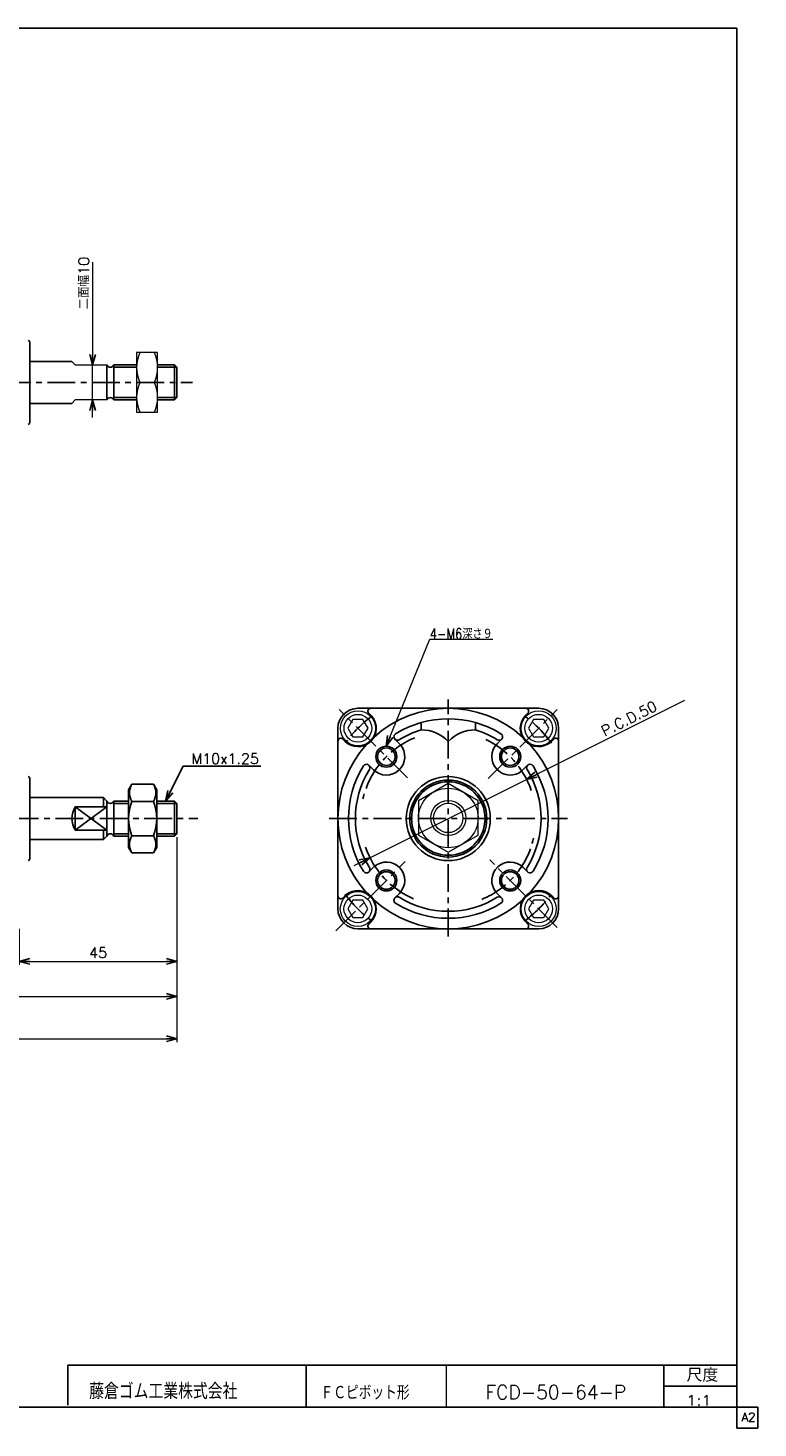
# Model space of a CAD drawing. Header units: millimetres. Extents: x -272 to 287, y -200 to 200.
# Tile 2 of 2: x 79 to 287, y -200 to 200. Entities that reach past the tile are written whole.
import ezdxf
from ezdxf.enums import TextEntityAlignment as Align

# ---------------------------------------------------------------- set-up
doc = ezdxf.new("R2010")
doc.units = ezdxf.units.MM
doc.header["$LTSCALE"] = 0.25
doc.linetypes.add('CENTER', pattern=[50.8, 31.75, -6.35, 6.35, -6.35])
doc.layers.add('ZUWAKU', color=7, linetype='Continuous')
doc.styles.add('FdaStyle0', font='txt.shx', dxfattribs={"bigfont": 'bigfont'})
doc.dimstyles.new('DaDimDiametricStyle', dxfattribs={"dimtxt": 3, "dimasz": 3.000002, "dimexe": 1, "dimexo": 1, "dimgap": 1, "dimtad": 3, "dimdsep": 46, "dimtxsty": 'FdaStyle0', "dimblk1": 'OPEN30', "dimblk2": 'OPEN30', "dimsah": 1, "dimcen": 0.09, "dimclrd": 4, "dimclre": 4, "dimclrt": 4, "dimadec": 0, "dimazin": 2, "dimtfac": 1, "dimtdec": 4, "dimtmove": 0, "dimatfit": 0, "dimfxl": 1, "dimarcsym": 0})
doc.dimstyles.new('DaDimRotatedStyle', dxfattribs={"dimtxt": 3, "dimasz": 3.000002, "dimexe": 1, "dimexo": 1, "dimgap": 1, "dimtad": 3, "dimdsep": 46, "dimtxsty": 'FdaStyle0', "dimblk1": 'OPEN30', "dimblk2": 'OPEN30', "dimsah": 1, "dimcen": 0.09, "dimclrd": 4, "dimclre": 4, "dimclrt": 4, "dimadec": 0, "dimazin": 2, "dimtfac": 1, "dimtdec": 4, "dimtmove": 0, "dimatfit": 0, "dimfxl": 1, "dimarcsym": 0})

# ---------------------------------------------------------------- blocks, each defined once
blk = doc.blocks.new('_OPEN30')
at = {"color": 0, "linetype": 'ByBlock', "lineweight": -2}
for p, q in [((-1, 0.267949), (0, 0)), ((0, 0), (-1, -0.267949)), ((0, 0), (-1, 0))]:
    blk.add_line(p, q, dxfattribs=at)
blk = doc.blocks.new('DC_GROUP_Φ50_9')
at = {"color": 4, "linetype": 'Continuous', "lineweight": 13}
for p, q in [((198.6, -15.89), (190.1, -20.8)), ((207.1, -20.8), (198.6, -15.89)), ((190.1, -20.8), (190.1, -30.62)), ((207.1, -30.62), (207.1, -20.8)), ((190.1, -30.62), (198.6, -35.52)), ((198.6, -35.52), (207.1, -30.62))]:
    blk.add_line(p, q, dxfattribs=at)
for radius in [8.5, 5, 4.19]:
    blk.add_circle((198.6, -25.71), radius, dxfattribs=at)
blk = doc.blocks.new('DC_GROUP_Φ50_10')
at = {"color": 4, "linetype": 'Continuous', "lineweight": 13}
for p, q in [((171.36, 2.43), (169.92, -0.07)), ((174.25, 2.43), (171.36, 2.43)), ((175.69, -0.07), (174.25, 2.43)), ((169.92, -0.07), (171.36, -2.57)), ((171.36, -2.57), (174.25, -2.57)), ((174.25, -2.57), (175.69, -0.07))]:
    blk.add_line(p, q, dxfattribs=at)
for radius in [5, 3.96]:
    blk.add_circle((172.8, -0.07), radius, dxfattribs=at)
blk = doc.blocks.new('DC_GROUP_Φ50_11')
at = {"color": 4, "linetype": 'Continuous', "lineweight": 13}
for p, q in [((171.35, -49.18), (169.91, -51.68)), ((169.91, -51.68), (171.35, -54.18)), ((174.24, -49.18), (171.35, -49.18)), ((175.68, -51.68), (174.24, -49.18)), ((174.24, -54.18), (175.68, -51.68)), ((171.35, -54.18), (174.24, -54.18))]:
    blk.add_line(p, q, dxfattribs=at)
for radius in [5, 3.96]:
    blk.add_circle((172.79, -51.68), radius, dxfattribs=at)
blk = doc.blocks.new('DC_GROUP_Φ50_12')
at = {"color": 4, "linetype": 'Continuous', "lineweight": 13}
for p, q in [((222.97, -49.18), (221.53, -51.68)), ((221.53, -51.68), (222.97, -54.18)), ((225.86, -49.18), (222.97, -49.18)), ((227.3, -51.68), (225.86, -49.18)), ((225.86, -54.18), (227.3, -51.68)), ((222.97, -54.18), (225.86, -54.18))]:
    blk.add_line(p, q, dxfattribs=at)
for radius in [5, 3.96]:
    blk.add_circle((224.41, -51.68), radius, dxfattribs=at)
blk = doc.blocks.new('DC_GROUP_Φ50_13')
at = {"color": 4, "linetype": 'Continuous', "lineweight": 13}
for p, q in [((222.97, 2.44), (221.53, -0.06)), ((225.86, 2.44), (222.97, 2.44)), ((227.3, -0.06), (225.86, 2.44)), ((221.53, -0.06), (222.97, -2.56)), ((222.97, -2.56), (225.86, -2.56)), ((225.86, -2.56), (227.3, -0.06))]:
    blk.add_line(p, q, dxfattribs=at)
for radius in [5, 3.96]:
    blk.add_circle((224.41, -0.06), radius, dxfattribs=at)
blk = doc.blocks.new('DC_GROUP_Φ50_14')
at = {"color": 4, "linetype": 'Continuous', "lineweight": 13}
for p, q in [((222.97, 2.44), (221.53, -0.06)), ((225.86, 2.44), (222.97, 2.44)), ((227.3, -0.06), (225.86, 2.44)), ((221.53, -0.06), (222.97, -2.56)), ((222.97, -2.56), (225.86, -2.56)), ((225.86, -2.56), (227.3, -0.06))]:
    blk.add_line(p, q, dxfattribs=at)
for radius in [5, 3.96]:
    blk.add_circle((224.41, -0.06), radius, dxfattribs=at)
blk = doc.blocks.new('*D19')
at = {"color": 4, "linetype": 'Continuous', "lineweight": 13}
for p, q in [((121.15, -41.2), (121.15, -89.8)), ((-97.85, -53.28), (-97.85, -89.8)), ((-97.85, -88.8), (121.15, -88.8))]:
    blk.add_line(p, q, dxfattribs=at)
at = {"color": 4, "xscale": 3.000002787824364, "yscale": 2.999989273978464}
for p, rotation in [((-97.85, -88.8), 180), ((121.15, -88.8), 360)]:
    blk.add_blockref('_OPEN30', p, dxfattribs=dict(at, rotation=rotation))
at = {"color": 4, "insert": (11.65, -87.8), "char_height": 3, "width": 7.5, "attachment_point": 8, "style": 'FdaStyle0'}
blk.add_mtext('\\T1.00;C', dxfattribs=at)
blk = doc.blocks.new('*D21')
at = {"color": 4, "linetype": 'Continuous', "lineweight": 13}
for p, q in [((121.15, -31.2), (121.15, -67.67)), ((76.15, -57.37), (76.15, -67.67)), ((76.15, -66.67), (121.15, -66.67))]:
    blk.add_line(p, q, dxfattribs=at)
at = {"color": 4, "xscale": 3.000002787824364, "yscale": 2.999989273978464}
for p, rotation in [((76.15, -66.67), 180), ((121.15, -66.67), 360)]:
    blk.add_blockref('_OPEN30', p, dxfattribs=dict(at, rotation=rotation))
at = {"color": 4, "insert": (98.65, -65.67), "char_height": 3, "width": 11.25, "attachment_point": 8, "style": 'FdaStyle0'}
blk.add_mtext('\\T1.00;45', dxfattribs=at)
blk = doc.blocks.new('DC_GROUP_Φ50_19')
at = {"color": 4, "linetype": 'Continuous', "lineweight": 13}
for p, q in [((115.65, 107.24), (109.65, 107.24)), ((109.65, 107.24), (109.65, 90.24)), ((115.65, 90.24), (115.65, 107.24)), ((110.54, 98.74), (114.75, 98.74)), ((109.65, 90.24), (115.65, 90.24))]:
    blk.add_line(p, q, dxfattribs=at)
for centre, start, end in [((120.09, 102.99), 156.0093, 203.9907), ((105.2, 102.99), 336.0093, 23.9907), ((120.09, 94.49), 156.0093, 203.9907), ((105.2, 94.49), 336.0093, 23.9907)]:
    blk.add_arc(centre, 10.45, start, end, dxfattribs=at)
blk = doc.blocks.new('DA_IMAGEDIMGROUP_1')
at = {"color": 4, "linetype": 'Continuous', "lineweight": 13}
for p, q in [((97.07, 133.08), (97.07, 103.74)), ((97.07, 93.74), (97.07, 103.74)), ((97.07, 88.74), (97.07, 93.74))]:
    blk.add_line(p, q, dxfattribs=at)
at = {"color": 4, "xscale": 3.000002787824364, "yscale": 2.999989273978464}
for p, rotation in [((97.07, 103.74), 270), ((97.07, 93.74), 90)]:
    blk.add_blockref('_OPEN30', p, dxfattribs=dict(at, rotation=rotation))
at = {"color": 4, "insert": (96.07, 119.58), "char_height": 3, "width": 22.5, "attachment_point": 7, "rotation": 90, "style": 'FdaStyle0'}
blk.add_mtext('\\T1.00;二面幅10', dxfattribs=at)
blk = doc.blocks.new('*D24')
at = {"color": 4, "linetype": 'Continuous', "lineweight": 13}
for p, q in [((121.15, -31.2), (121.15, -77.67)), ((-64.85, -58.37), (-64.85, -77.67)), ((-64.85, -76.67), (121.15, -76.67))]:
    blk.add_line(p, q, dxfattribs=at)
at = {"color": 4, "xscale": 3.000002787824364, "yscale": 2.999989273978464}
for p, rotation in [((-64.85, -76.67), 180), ((121.15, -76.67), 360)]:
    blk.add_blockref('_OPEN30', p, dxfattribs=dict(at, rotation=rotation))
at = {"color": 4, "insert": (28.15, -75.67), "char_height": 3, "width": 7.5, "attachment_point": 8, "style": 'FdaStyle0'}
blk.add_mtext('\\T1.00;Ｂ', dxfattribs=at)
blk = doc.blocks.new('*D34')
at = {"color": 4, "linetype": 'Continuous', "lineweight": 13}
for p, q in [((266.04, 7.84), (220.96, -14.69)), ((176.24, -37.05), (220.96, -14.69)), ((171.77, -39.29), (176.24, -37.05))]:
    blk.add_line(p, q, dxfattribs=at)
at = {"color": 4, "xscale": 3.000002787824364, "yscale": 2.999989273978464}
for p, rotation in [((220.96, -14.69), 206.5615443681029), ((176.24, -37.05), 26.56154436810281)]:
    blk.add_blockref('_OPEN30', p, dxfattribs=dict(at, rotation=rotation))
at = {"color": 4, "insert": (243.23, -2.44), "char_height": 3, "width": 33.75, "attachment_point": 7, "rotation": 26.5615, "style": 'FdaStyle0'}
blk.add_mtext('\\T1.00;P.C.D.50', dxfattribs=at)

msp = doc.modelspace()

# ---------------------------------------------------------------- linework, layer by layer
at = {"color": 4, "linetype": 'Continuous', "lineweight": 25}
for p, q in [((79.148, 110.243), (79.148, 98.743)), ((79.148, 104.743), (91.148, 104.743)), ((101.148, 98.743), (101.148, 103.743)), ((109.648, 103.743), (103.148, 103.743)), ((103.148, 103.743), (103.148, 98.743)), ((109.64, 103.068), (103.148, 103.068)), ((120.473, 103.743), (115.648, 103.743)), ((121.148, 103.068), (115.648, 103.068)), ((121.148, 103.068), (120.473, 103.743)), ((120.473, 103.743), (120.473, 98.743)), ((121.148, 98.743), (121.148, 103.068)), ((79.148, 87.243), (79.148, 98.743)), ((101.148, 98.743), (101.148, 93.743)), ((103.148, 93.743), (103.148, 98.743)), ((120.473, 93.743), (120.473, 98.743)), ((121.148, 98.743), (121.148, 94.418)), ((79.148, 92.743), (91.148, 92.743)), ((109.64, 94.418), (103.148, 94.418)), ((109.667, 93.743), (103.148, 93.743)), ((121.148, 94.418), (115.648, 94.418)), ((120.473, 93.743), (115.648, 93.743)), ((121.148, 94.418), (120.473, 93.743)), ((172.803, 5.627), (198.603, 5.627)), ((176.773, 3.382), (175.893, 4.261)), ((224.403, 5.627), (198.603, 5.627)), ((220.7, 3.649), (221.313, 4.261)), ((190.853, 1.553), (190.853, -0.532)), ((206.353, 1.553), (206.353, -0.532)), ((167.103, -51.673), (167.103, -0.073)), ((169.081, -3.776), (168.469, -3.163)), ((184.905, -4.75), (183.379, -3.224)), ((212.568, -4.483), (213.827, -3.224)), ((227.858, -4.043), (228.737, -3.163)), ((230.103, -51.673), (230.103, -0.073)), ((117.921, -20.873), (122.921, -10.873)), ((122.921, -10.873), (145.121, -10.873)), ((177.213, -11.908), (175.954, -10.649)), ((219.726, -12.175), (221.252, -10.649)), ((79.148, -14.373), (79.148, -25.873)), ((79.148, -19.873), (100.148, -19.873)), ((100.148, -19.873), (101.148, -20.873)), ((100.148, -19.873), (100.148, -22.558)), ((108.272, -16.058), (107.369, -17.623)), ((107.369, -34.123), (107.369, -17.623)), ((108.272, -16.058), (114.465, -16.058)), ((114.465, -16.058), (115.369, -17.623)), ((115.369, -34.123), (115.369, -17.623)), ((92.148, -22.558), (92.148, -29.188)), ((92.148, -22.558), (101.148, -22.558)), ((92.148, -29.188), (101.148, -22.558)), ((92.148, -22.558), (101.148, -29.188)), ((101.148, -25.873), (101.148, -20.873)), ((107.369, -20.873), (103.148, -20.873)), ((103.148, -20.873), (103.148, -25.873)), ((107.369, -21.548), (103.148, -21.548)), ((108.272, -20.966), (114.465, -20.966)), ((120.473, -20.873), (115.369, -20.873)), ((121.148, -21.548), (115.369, -21.548)), ((121.148, -21.548), (120.473, -20.873)), ((120.473, -20.873), (120.473, -25.873)), ((121.148, -25.873), (121.148, -21.548)), ((79.148, -37.373), (79.148, -25.873)), ((101.148, -25.873), (101.148, -30.873)), ((103.148, -30.873), (103.148, -25.873)), ((120.473, -30.873), (120.473, -25.873)), ((121.148, -25.873), (121.148, -30.198)), ((79.148, -31.873), (100.148, -31.873)), ((92.148, -29.188), (101.148, -29.188)), ((100.148, -31.873), (100.148, -29.188)), ((100.148, -31.873), (101.148, -30.873)), ((107.369, -30.198), (103.148, -30.198)), ((107.369, -30.873), (103.148, -30.873)), ((108.272, -30.781), (114.465, -30.781)), ((121.148, -30.198), (115.369, -30.198)), ((120.473, -30.873), (115.369, -30.873)), ((121.148, -30.198), (120.473, -30.873)), ((108.272, -35.688), (107.369, -34.123)), ((108.272, -35.688), (114.465, -35.688)), ((114.465, -35.688), (115.369, -34.123)), ((177.48, -39.571), (175.954, -41.097)), ((219.993, -39.838), (221.252, -41.097)), ((169.348, -47.703), (168.469, -48.583)), ((184.638, -47.263), (183.379, -48.522)), ((212.301, -46.996), (213.827, -48.522)), ((228.125, -47.97), (228.737, -48.583)), ((176.506, -55.395), (175.893, -56.007)), ((220.433, -55.128), (221.313, -56.007)), ((172.803, -57.373), (198.603, -57.373)), ((224.403, -57.373), (198.603, -57.373))]:
    msp.add_line(p, q, dxfattribs=at)
at = {"color": 4, "linetype": 'Continuous', "lineweight": 13}
for p, q in [((91.148, 104.743), (92.148, 103.743)), ((92.148, 103.743), (101.148, 103.743)), ((92.148, 93.743), (91.148, 92.743)), ((101.148, 93.743), (92.148, 93.743)), ((180.858, -5.196), (193.291, 25.42)), ((193.291, 25.42), (211.291, 25.42))]:
    msp.add_line(p, q, dxfattribs=at)
at = {"color": 4, "linetype": 'CENTER', "lineweight": 25}
for p, q in [((-119.011, 98.743), (125.633, 98.743)), ((198.603, -59.545), (198.603, 8.127)), ((186.932, -14.202), (167.49, 5.24)), ((210.023, -14.453), (229.716, 5.24)), ((-116.756, -25.873), (127.12, -25.873)), ((164.603, -25.873), (232.603, -25.873)), ((166.543, -57.933), (186.341, -38.135)), ((229.716, -56.986), (210.429, -37.7))]:
    msp.add_line(p, q, dxfattribs=at)
at = {"color": 4, "linetype": 'Continuous', "lineweight": 25}
for centre, radius in [((180.925, -8.195), 3), ((180.925, -8.195), 2.5), ((216.281, -8.195), 3), ((216.281, -8.195), 2.5), ((198.603, -25.873), 12), ((198.603, -25.873), 11), ((198.603, -25.873), 10.5), ((180.925, -43.551), 3), ((180.925, -43.551), 2.5), ((216.281, -43.551), 3), ((216.281, -43.551), 2.5)]:
    msp.add_circle(centre, radius, dxfattribs=at)
for centre, radius, start, end in [((78.648, 110.243), 0.5, 0, 90), ((102.148, 104.146), 1.078, 201.9613, 338.0387), ((102.148, 93.34), 1.078, 21.9613, 158.0387), ((78.648, 87.243), 0.5, 270, 360), ((172.803, -0.073), 5.7, 90, 180), ((176.459, 4.827), 0.8, 90, 225), ((198.603, -25.873), 31.5, 47.70516, 132.29484), ((220.747, 4.827), 0.8, 315, 90), ((224.403, -0.073), 5.7, 0, 90), ((172.794, -0.064), 5.25, 225, 40.8865), ((198.603, -25.873), 28.5, 58.13656, 121.86344), ((224.412, -0.064), 5.25, 135, 310.8865), ((167.903, -3.729), 0.8, 45, 180), ((184.086, -2.517), 1, 121.86344, 301.86344), ((198.603, -25.873), 26.5, 107.00486, 121.86344), ((190.853, -11.19), 10.658, 43.35334, 90), ((206.353, -11.19), 10.658, 90, 136.64666), ((198.603, -25.873), 26.5, 58.13656, 72.99514), ((213.12, -2.517), 1, 238.13656, 58.13656), ((229.303, -3.729), 0.8, 360, 135), ((198.603, -25.873), 31.5, 137.70516, 222.29484), ((180.925, -8.195), 5.25, 225, 40.8865), ((216.281, -8.195), 5.25, 135, 310.8865), ((198.603, -25.873), 31.5, 317.70516, 42.29484), ((198.603, -25.873), 28.5, 148.13656, 211.86344), ((198.603, -25.873), 26.5, 148.13656, 211.86344), ((175.247, -11.356), 1, 328.13656, 148.13656), ((221.959, -11.356), 1, 31.86344, 211.86344), ((198.603, -25.873), 26.5, 328.13656, 31.86344), ((198.603, -25.873), 28.5, 328.13656, 31.86344), ((78.648, -14.373), 0.5, 0, 90), ((112.522, -18.512), 4.907, 150.00001, 209.99999), ((110.215, -18.512), 4.907, 330.00001, 29.99999), ((97.142, -25.873), 5.995, 146.42717, 213.57283), ((102.148, -20.47), 1.078, 201.9613, 338.0387), ((121.148, -25.873), 13.779, 159.136, 200.864), ((101.589, -25.873), 13.779, 339.136, 20.864), ((102.148, -31.276), 1.078, 21.9613, 158.0387), ((112.522, -33.234), 4.907, 150.00001, 209.99999), ((110.215, -33.234), 4.907, 330.00001, 29.99999), ((78.648, -37.373), 0.5, 270, 360), ((175.247, -40.39), 1, 211.86344, 31.86344), ((180.925, -43.551), 5.25, 315, 130.8865), ((216.281, -43.551), 5.25, 45, 220.8865), ((221.959, -40.39), 1, 148.13656, 328.13656), ((172.794, -51.682), 5.25, 315, 130.8865), ((224.412, -51.682), 5.25, 45, 220.8865), ((167.903, -48.017), 0.8, 180, 315), ((172.803, -51.673), 5.7, 180, 270), ((198.603, -25.873), 31.5, 227.70516, 312.29484), ((184.086, -49.229), 1, 58.13656, 238.13656), ((198.603, -25.873), 28.5, 238.13656, 301.86344), ((198.603, -25.873), 26.5, 238.13656, 301.86344), ((213.12, -49.229), 1, 301.86344, 121.86344), ((224.403, -51.673), 5.7, 270, 0), ((229.303, -48.017), 0.8, 225, 0), ((176.459, -56.573), 0.8, 135, 270), ((220.747, -56.573), 0.8, 270, 45)]:
    msp.add_arc(centre, radius, start, end, dxfattribs=at)
at = {"color": 4, "linetype": 'CENTER', "lineweight": 25}
for radius, start, end in [(36.5, 127.14511, 142.85489), (36.5, 36.21599, 52.85489), (25, 112.56407, 167.03261), (25, 18.7327, 64.52273), (25, 292.56407, 347.03261), (25, 199.19442, 246.66588), (36.5, 216.27652, 232.85489), (36.5, 307.14511, 322.85489)]:
    msp.add_arc((198.603, -25.873), radius, start, end, dxfattribs=at)
at = {"layer": 'ZUWAKU', "color": 5, "linetype": 'Continuous', "lineweight": 25}
for p, q in [((281, 200), (-272, 200)), ((281, -200), (281, 200)), ((287, -194), (-272, -194)), ((287, -200), (287, -194)), ((287, -200), (281, -200))]:
    msp.add_line(p, q, dxfattribs=at)
at = {"layer": 'ZUWAKU', "color": 4, "linetype": 'Continuous', "lineweight": 25}
for p, q in [((90, -182), (281, -182)), ((90, -193.465), (90, -182)), ((158, -182), (158, -194)), ((260.135, -194), (260.135, -182)), ((260.135, -188), (281, -188))]:
    msp.add_line(p, q, dxfattribs=at)
at = {"layer": 'ZUWAKU', "color": 4, "linetype": 'Continuous', "lineweight": 13}
msp.add_line((198, -182), (198, -194), dxfattribs=at)

# ---------------------------------------------------------------- block references
at = {"linetype": 'Continuous'}
for name in ['DA_IMAGEDIMGROUP_1', 'DC_GROUP_Φ50_19', 'DC_GROUP_Φ50_10', 'DC_GROUP_Φ50_13', 'DC_GROUP_Φ50_14', 'DC_GROUP_Φ50_9', 'DC_GROUP_Φ50_11', 'DC_GROUP_Φ50_12']:
    msp.add_blockref(name, (0, 0), dxfattribs=at)
at = {"color": 4, "xscale": 3.000002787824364, "yscale": 2.999989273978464}
for p, rotation in [((180.858, -5.196), 247.8986255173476), ((117.921, -20.873), 243.434948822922)]:
    msp.add_blockref('_OPEN30', p, dxfattribs=dict(at, rotation=rotation))

# ---------------------------------------------------------------- texts
at = {"color": 4, "style": 'FdaStyle0'}
for s, height, width, p, p2 in [('4-M6深さ９', 3, 0.756303, (193.291, 25.42), (211.291, 25.42)), ('M10x1.25', 3, 0.8, (125.321, -10.273), (144.521, -10.273)), ('藤倉ゴム工業株式会社', 4.5, 0.652778, (96.106, -191.753), (138.406, -191.753)), ('ＦＣピボット形', 4, 0.693989, (162.153, -191.883), (187.553, -191.883)), ('FCD-50-64-P', 4, 0.820408, (209.203, -191.795), (249.403, -191.795)), ('1:1', 3, 0.8, (266.528, -193.595), (273.728, -193.595))]:
    msp.add_text(s, height=height, dxfattribs=dict(at, width=width)).set_placement(p, p2, align=Align.FIT)
at = {"layer": 'ZUWAKU', "color": 4, "style": 'FdaStyle0', "width": 0.749175}
msp.add_text('尺度', height=3.8, dxfattribs=at).set_placement((266.615, -186.78), (275.695, -186.78), align=Align.FIT)
at = {"layer": 'ZUWAKU', "color": 7, "style": 'FdaStyle0', "width": 0.8}
msp.add_text('A2', height=2.5, dxfattribs=at).set_placement((282.307, -198.125), (286.307, -198.125), align=Align.FIT)

# ---------------------------------------------------------------- dimensions: what is measured, and where the dimension line sits
at = {"linetype": 'Continuous', "lineweight": 13}
dim = msp.add_diameter_dim_2p(p1=(220.964, -14.694), p2=(176.242, -37.052), text='P.C.D.50', dimstyle='DaDimDiametricStyle', override={"dimtxt": 3, "dimasz": 3.000002, "dimexe": 1, "dimexo": 1, "dimgap": 1, "dimtad": 3, "dimtih": 0, "dimtoh": 0, "dimdec": 2, "dimzin": 8, "dimtxsty": 'FdaStyle0', "dimblk1": 'OPEN30', "dimblk2": 'OPEN30', "dimsah": 1, "dimclrd": 4, "dimclre": 4, "dimclrt": 4, "dimazin": 2, "dimtofl": 1, "dimatfit": 0, "dimtolj": 0, "dimtzin": 8}, dxfattribs=at)
dim.commit()
dim.dimension.update_dxf_attribs({"geometry": '*D34', "text_midpoint": (253.297, 4.265)})
for base, p1, p2, text, picture, middle in [((121.148, -76.673), (-64.852, -57.373), (121.148, -30.198), 'Ｂ', '*D24', (28.148, -76.673)), ((121.148, -88.797), (-97.852, -52.277), (121.148, -40.198), 'C', '*D19', (11.648, -88.797))]:
    dim = msp.add_linear_dim(base=base, p1=p1, p2=p2, text=text, dimstyle='DaDimRotatedStyle', override={"dimtxt": 3, "dimasz": 3.000002, "dimexe": 1, "dimexo": 1, "dimgap": 1, "dimtad": 3, "dimtih": 0, "dimtoh": 0, "dimdec": 2, "dimzin": 8, "dimtxsty": 'FdaStyle0', "dimblk1": 'OPEN30', "dimblk2": 'OPEN30', "dimsah": 1, "dimclrd": 4, "dimclre": 4, "dimclrt": 4, "dimazin": 2, "dimtofl": 1, "dimatfit": 0, "dimtolj": 0, "dimtzin": 8}, dxfattribs=at)
    dim.commit()
    dim.dimension.update_dxf_attribs({"geometry": picture, "text_midpoint": middle})
dim = msp.add_linear_dim(base=(121.148, -66.673), p1=(76.148, -56.373), p2=(121.148, -30.198), dimstyle='DaDimRotatedStyle', override={"dimtxt": 3, "dimasz": 3.000002, "dimexe": 1, "dimexo": 1, "dimgap": 1, "dimtad": 3, "dimtih": 0, "dimtoh": 0, "dimdec": 2, "dimzin": 8, "dimtxsty": 'FdaStyle0', "dimblk1": 'OPEN30', "dimblk2": 'OPEN30', "dimsah": 1, "dimclrd": 4, "dimclre": 4, "dimclrt": 4, "dimazin": 2, "dimtofl": 1, "dimatfit": 0, "dimtolj": 0, "dimtzin": 8}, dxfattribs=at)
dim.commit()
dim.dimension.update_dxf_attribs({"geometry": '*D21', "text_midpoint": (98.648, -66.673)})

doc.saveas('drawing.dxf')
